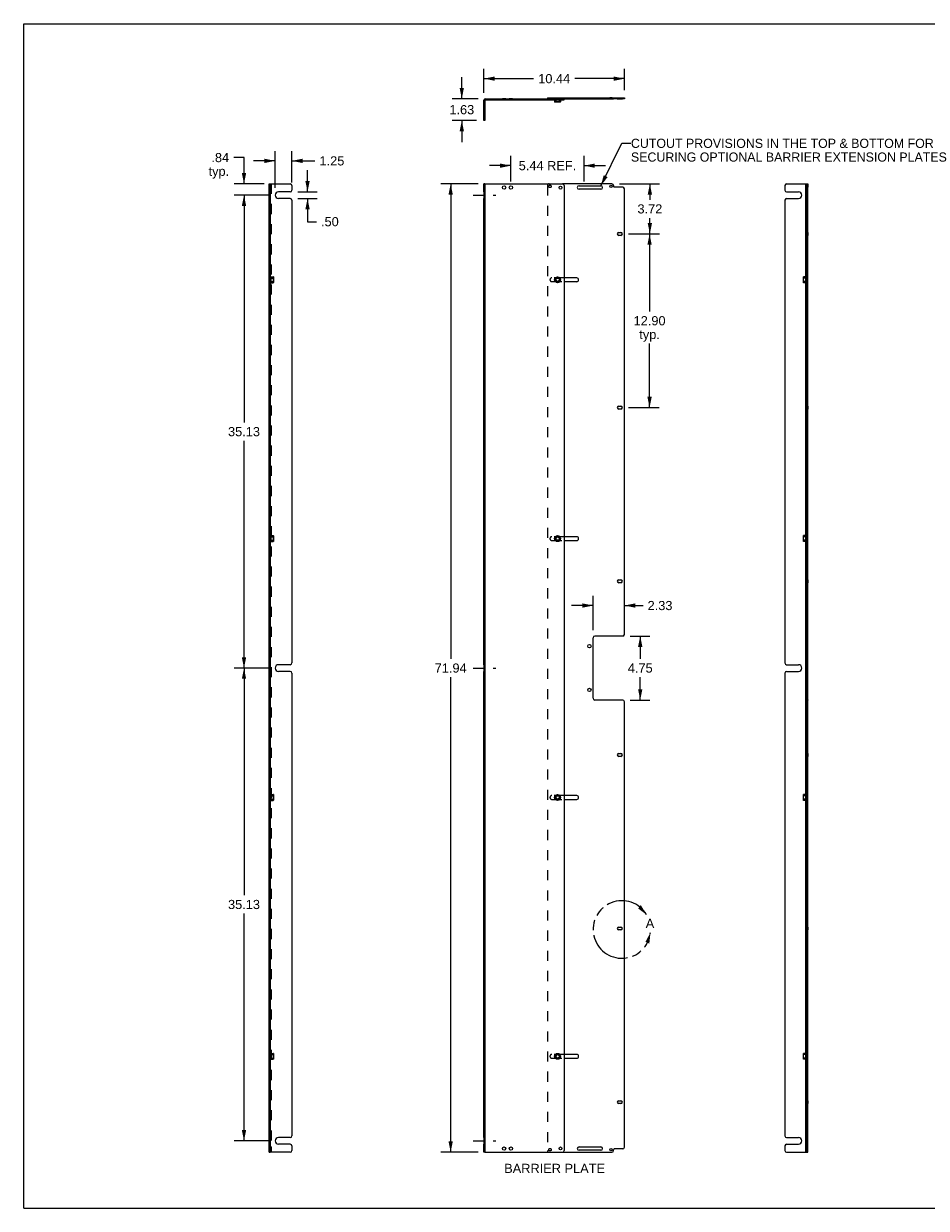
# Model space of a CAD drawing. Header units: inches. Extents: x 0 to 136, y -43 to 88.
# Tile 1 of 2: x 0 to 67, y 0 to 88. Entities that reach past the tile are written whole.
import ezdxf

# ---------------------------------------------------------------- set-up
doc = ezdxf.new("R2010")
doc.units = ezdxf.units.IN
doc.header["$LTSCALE"] = 7.48
doc.header["$MEASUREMENT"] = 0
for name, pattern in [('DASHED', [0.2, 0.1, -0.1]), ('HIDDEN', [0.2, 0.1, -0.1]), ('PHANTOM', [0.8, 0.45, -0.05, 0.1, -0.05, 0.1, -0.05])]:
    doc.linetypes.add(name, pattern=pattern)
doc.layers.get('0').update_dxf_attribs({"linetype": 'CONTINUOUS'})
for name, color, linetype in [('02___PRT_ALL_AXES', 7, 'CONTINUOUS'), ('DEFAULT_2', 8, 'HIDDEN'), ('DEFAULT_3', 7, 'PHANTOM'), ('DIMENSIONS', 7, 'CONTINUOUS')]:
    doc.layers.add(name, color=color, linetype=linetype)
doc.styles.get("Standard").update_dxf_attribs({"font": 'arial.ttf'})
doc.dimstyles.new('DIMSTYLE_1', dxfattribs={"dimtxt": 0.68, "dimasz": 0.8, "dimexe": 0.09, "dimexo": 0.07, "dimgap": 0.0425, "dimtad": 0, "dimtih": 1, "dimtoh": 1, "dimzin": 4, "dimdsep": 46, "dimtxsty": 'Standard', "dimblk": '_FILLED', "dimblk1": '_FILLED', "dimblk2": '_FILLED', "dimcen": 0.09, "dimazin": 1, "dimtfac": 1, "dimtofl": 0, "dimtmove": 0, "dimatfit": 3, "dimldrblk": '_FILLED', "dimfxl": 0, "dimtolj": 1, "dimtzin": 4, "dimarcsym": 0})
doc.dimstyles.get("Standard").update_dxf_attribs({"dimtxt": 0.68, "dimasz": 0.8, "dimexe": 0.09, "dimexo": 0.07, "dimgap": 0.09, "dimtad": 0, "dimtih": 1, "dimtoh": 1, "dimzin": 4, "dimdsep": 46, "dimtxsty": 'Standard', "dimblk": '_FILLED', "dimblk1": '_FILLED', "dimblk2": '_FILLED', "dimcen": 0.09, "dimazin": 1, "dimtp": 0.01, "dimtm": 0.01, "dimtfac": 1, "dimtofl": 0, "dimtmove": 0, "dimatfit": 3, "dimldrblk": '_FILLED', "dimfxl": 0, "dimtolj": 1, "dimtzin": 4, "dimarcsym": 0})

# ---------------------------------------------------------------- blocks, each defined once
blk = doc.blocks.new('_FILLED')
at = {"color": 0, "linetype": 'ByBlock'}
blk.add_solid([(0, 0), (-1, 0.2), (-1, -0.2)], dxfattribs=at)
blk = doc.blocks.new('*D1')
at = {"layer": 'DIMENSIONS', "color": 2, "linetype": 'Continuous'}
for p, q in [((18.377, 75.259), (15.657, 75.259)), ((16.377, 75.259), (16.377, 58.376)), ((16.377, 40.134), (16.377, 57.016)), ((18.377, 40.134), (15.657, 40.134))]:
    blk.add_line(p, q, dxfattribs=at)
at = {"layer": 'DIMENSIONS', "color": 2, "linetype": 'Continuous', "xscale": 0.8, "yscale": 0.8, "zscale": 0.8}
for p, rotation in [((16.377, 75.259), 90), ((16.377, 40.134), 270)]:
    blk.add_blockref('_FILLED', p, dxfattribs=dict(at, rotation=rotation))
at = {"layer": 'DIMENSIONS', "color": 2, "linetype": 'Continuous', "insert": (16.377, 58.036), "char_height": 0.68, "width": 2.37621, "attachment_point": 2, "line_spacing_factor": 0.9}
blk.add_mtext('35.13', dxfattribs=at)
blk = doc.blocks.new('*D2')
at = {"layer": 'DIMENSIONS', "color": 2, "linetype": 'Continuous'}
for p, q in [((18.377, 40.134), (15.657, 40.134)), ((16.377, 40.134), (16.377, 23.251)), ((16.377, 5.009), (16.377, 21.891)), ((18.377, 5.009), (15.657, 5.009))]:
    blk.add_line(p, q, dxfattribs=at)
at = {"layer": 'DIMENSIONS', "color": 2, "linetype": 'Continuous', "xscale": 0.8, "yscale": 0.8, "zscale": 0.8}
for p, rotation in [((16.377, 40.134), 90), ((16.377, 5.009), 270)]:
    blk.add_blockref('_FILLED', p, dxfattribs=dict(at, rotation=rotation))
at = {"layer": 'DIMENSIONS', "color": 2, "linetype": 'Continuous', "insert": (16.377, 22.911), "char_height": 0.68, "width": 2.37621, "attachment_point": 2, "line_spacing_factor": 0.9}
blk.add_mtext('35.13', dxfattribs=at)
blk = doc.blocks.new('*D3')
at = {"layer": 'DIMENSIONS', "color": 2, "linetype": 'Continuous'}
for p, q in [((44.952, 72.384), (47.243, 72.384)), ((46.523, 72.384), (46.523, 66.614)), ((46.523, 59.484), (46.523, 64.234)), ((44.952, 59.484), (47.243, 59.484))]:
    blk.add_line(p, q, dxfattribs=at)
at = {"layer": 'DIMENSIONS', "color": 2, "linetype": 'Continuous', "xscale": 0.8, "yscale": 0.8, "zscale": 0.8}
for p, rotation in [((46.523, 72.384), 90), ((46.523, 59.484), 270)]:
    blk.add_blockref('_FILLED', p, dxfattribs=dict(at, rotation=rotation))
at = {"layer": 'DIMENSIONS', "color": 2, "linetype": 'Continuous', "insert": (46.523, 66.274), "char_height": 0.68, "width": 2.37621, "attachment_point": 2, "line_spacing_factor": 0.9}
blk.add_mtext('12.90\\Ptyp.', dxfattribs=at)
blk = doc.blocks.new('*D4')
at = {"layer": 'DIMENSIONS', "color": 2, "linetype": 'Continuous'}
for p, q in [((44.276, 76.102), (47.266, 76.102)), ((46.546, 76.102), (46.546, 74.923)), ((46.546, 72.384), (46.546, 73.563)), ((44.952, 72.384), (47.266, 72.384))]:
    blk.add_line(p, q, dxfattribs=at)
at = {"layer": 'DIMENSIONS', "color": 2, "linetype": 'Continuous', "xscale": 0.8, "yscale": 0.8, "zscale": 0.8}
for p, rotation in [((46.546, 76.102), 90), ((46.546, 72.384), 270)]:
    blk.add_blockref('_FILLED', p, dxfattribs=dict(at, rotation=rotation))
at = {"layer": 'DIMENSIONS', "color": 2, "linetype": 'Continuous', "insert": (46.546, 74.583), "char_height": 0.68, "width": 1.84788, "attachment_point": 2, "line_spacing_factor": 0.9}
blk.add_mtext('3.72', dxfattribs=at)
blk = doc.blocks.new('*D5')
at = {"layer": 'DIMENSIONS', "color": 2, "linetype": 'Continuous'}
for p, q in [((34.213, 82.87), (34.213, 84.637)), ((44.653, 83.062), (44.653, 84.637)), ((34.213, 83.917), (37.905, 83.917)), ((44.653, 83.917), (40.961, 83.917))]:
    blk.add_line(p, q, dxfattribs=at)
at = {"layer": 'DIMENSIONS', "color": 2, "linetype": 'Continuous', "xscale": 0.8, "yscale": 0.8, "zscale": 0.8, "rotation": 180}
blk.add_blockref('_FILLED', (34.213, 83.917), dxfattribs=at)
at = {"layer": 'DIMENSIONS', "color": 2, "linetype": 'Continuous', "xscale": 0.8, "yscale": 0.8, "zscale": 0.8}
blk.add_blockref('_FILLED', (44.653, 83.917), dxfattribs=at)
at = {"layer": 'DIMENSIONS', "color": 2, "linetype": 'Continuous', "insert": (39.433, 84.257), "char_height": 0.68, "width": 2.37621, "attachment_point": 2, "line_spacing_factor": 0.9}
blk.add_mtext('10.44', dxfattribs=at)
blk = doc.blocks.new('*D6')
at = {"layer": 'DIMENSIONS', "color": 2, "linetype": 'Continuous'}
for p, q in [((45.088, 42.509), (46.548, 42.509)), ((45.828, 42.509), (45.828, 40.814)), ((45.828, 37.759), (45.828, 39.454)), ((45.088, 37.759), (46.548, 37.759))]:
    blk.add_line(p, q, dxfattribs=at)
at = {"layer": 'DIMENSIONS', "color": 2, "linetype": 'Continuous', "xscale": 0.8, "yscale": 0.8, "zscale": 0.8}
for p, rotation in [((45.828, 42.509), 90), ((45.828, 37.759), 270)]:
    blk.add_blockref('_FILLED', p, dxfattribs=dict(at, rotation=rotation))
at = {"layer": 'DIMENSIONS', "color": 2, "linetype": 'Continuous', "insert": (45.828, 40.474), "char_height": 0.68, "width": 1.84788, "attachment_point": 2, "line_spacing_factor": 0.9}
blk.add_mtext('4.75', dxfattribs=at)
blk = doc.blocks.new('*D7')
at = {"layer": 'DIMENSIONS', "color": 2, "linetype": 'Continuous'}
for p, q in [((42.323, 42.944), (42.323, 45.497)), ((42.323, 44.777), (40.723, 44.777)), ((44.653, 44.777), (46.035, 44.777))]:
    blk.add_line(p, q, dxfattribs=at)
at = {"layer": 'DIMENSIONS', "color": 2, "linetype": 'Continuous', "xscale": 0.8, "yscale": 0.8, "zscale": 0.8}
blk.add_blockref('_FILLED', (42.323, 44.777), dxfattribs=at)
at = {"layer": 'DIMENSIONS', "color": 2, "linetype": 'Continuous', "xscale": 0.8, "yscale": 0.8, "zscale": 0.8, "rotation": 180}
blk.add_blockref('_FILLED', (44.653, 44.777), dxfattribs=at)
at = {"layer": 'DIMENSIONS', "color": 2, "linetype": 'Continuous', "insert": (46.375, 45.117), "char_height": 0.68, "width": 1.84788, "attachment_point": 1, "line_spacing_factor": 0.9}
blk.add_mtext('2.33', dxfattribs=at)
blk = doc.blocks.new('*D10')
at = {"layer": 'DIMENSIONS', "color": 2, "linetype": 'Continuous'}
for p, q in [((16.377, 78.055), (15.613, 78.055)), ((16.377, 76.102), (16.377, 78.055)), ((17.869, 76.102), (15.657, 76.102)), ((18.377, 75.259), (15.657, 75.259)), ((16.377, 75.259), (16.377, 73.659))]:
    blk.add_line(p, q, dxfattribs=at)
at = {"layer": 'DIMENSIONS', "color": 2, "linetype": 'Continuous', "xscale": 0.8, "yscale": 0.8, "zscale": 0.8}
for p, rotation in [((16.377, 76.102), 270), ((16.377, 75.259), 90)]:
    blk.add_blockref('_FILLED', p, dxfattribs=dict(at, rotation=rotation))
at = {"layer": 'DIMENSIONS', "color": 2, "linetype": 'Continuous', "insert": (15.273, 78.395), "char_height": 0.68, "width": 1.52937, "attachment_point": 3, "line_spacing_factor": 0.9}
blk.add_mtext('.84\\Ptyp.', dxfattribs=at)
blk = doc.blocks.new('*D11')
at = {"layer": 'DIMENSIONS', "color": 2, "linetype": 'Continuous'}
for p, q in [((32.565, 82.427), (32.565, 84.027)), ((33.77, 82.427), (31.845, 82.427)), ((33.653, 80.802), (31.845, 80.802)), ((32.565, 80.802), (32.565, 79.202))]:
    blk.add_line(p, q, dxfattribs=at)
at = {"layer": 'DIMENSIONS', "color": 2, "linetype": 'Continuous', "xscale": 0.8, "yscale": 0.8, "zscale": 0.8}
for p, rotation in [((32.565, 82.427), 270), ((32.565, 80.802), 90)]:
    blk.add_blockref('_FILLED', p, dxfattribs=dict(at, rotation=rotation))
at = {"layer": 'DIMENSIONS', "color": 2, "linetype": 'Continuous', "insert": (32.565, 81.954), "char_height": 0.68, "width": 1.84788, "attachment_point": 2, "line_spacing_factor": 0.9}
blk.add_mtext('1.63', dxfattribs=at)
blk = doc.blocks.new('*D12')
at = {"layer": 'DIMENSIONS', "color": 2, "linetype": 'Continuous'}
for p, q in [((33.77, 76.102), (31.019, 76.102)), ((31.739, 76.102), (31.739, 40.814)), ((31.739, 4.165), (31.739, 39.454)), ((33.77, 4.165), (31.019, 4.165))]:
    blk.add_line(p, q, dxfattribs=at)
at = {"layer": 'DIMENSIONS', "color": 2, "linetype": 'Continuous', "xscale": 0.8, "yscale": 0.8, "zscale": 0.8}
for p, rotation in [((31.739, 76.102), 90), ((31.739, 4.165), 270)]:
    blk.add_blockref('_FILLED', p, dxfattribs=dict(at, rotation=rotation))
at = {"layer": 'DIMENSIONS', "color": 2, "linetype": 'Continuous', "insert": (31.739, 40.474), "char_height": 0.68, "width": 2.37621, "attachment_point": 2, "line_spacing_factor": 0.9}
blk.add_mtext('71.94', dxfattribs=at)
blk = doc.blocks.new('*D14')
at = {"layer": 'DIMENSIONS', "color": 2, "linetype": 'Continuous'}
for p, q in [((36.213, 77.454), (34.613, 77.454)), ((36.213, 76.267), (36.213, 78.174)), ((41.653, 76.267), (41.653, 78.174)), ((41.653, 77.454), (43.253, 77.454))]:
    blk.add_line(p, q, dxfattribs=at)
at = {"layer": 'DIMENSIONS', "color": 2, "linetype": 'Continuous', "xscale": 0.8, "yscale": 0.8, "zscale": 0.8}
blk.add_blockref('_FILLED', (36.213, 77.454), dxfattribs=at)
at = {"layer": 'DIMENSIONS', "color": 2, "linetype": 'Continuous', "xscale": 0.8, "yscale": 0.8, "zscale": 0.8, "rotation": 180}
blk.add_blockref('_FILLED', (41.653, 77.454), dxfattribs=at)
at = {"layer": 'DIMENSIONS', "color": 2, "linetype": 'Continuous', "insert": (38.933, 77.794), "char_height": 0.68, "width": 4.26959, "attachment_point": 2, "line_spacing_factor": 0.9}
blk.add_mtext('5.44 REF.', dxfattribs=at)
blk = doc.blocks.new('*D15')
at = {"layer": 'DIMENSIONS', "color": 2, "linetype": 'Continuous'}
for p, q in [((21.1, 75.509), (21.1, 77.109)), ((20.372, 75.509), (21.82, 75.509)), ((20.372, 75.009), (21.82, 75.009)), ((21.1, 75.009), (21.1, 73.293)), ((21.1, 73.293), (21.76, 73.293))]:
    blk.add_line(p, q, dxfattribs=at)
at = {"layer": 'DIMENSIONS', "color": 2, "linetype": 'Continuous', "xscale": 0.8, "yscale": 0.8, "zscale": 0.8}
for p, rotation in [((21.1, 75.509), 270), ((21.1, 75.009), 90)]:
    blk.add_blockref('_FILLED', p, dxfattribs=dict(at, rotation=rotation))
at = {"layer": 'DIMENSIONS', "color": 2, "linetype": 'Continuous', "insert": (22.1, 73.633), "char_height": 0.68, "width": 1.31955, "attachment_point": 1, "line_spacing_factor": 0.9}
blk.add_mtext('.50', dxfattribs=at)
blk = doc.blocks.new('*D16')
at = {"layer": 'DIMENSIONS', "color": 2, "linetype": 'Continuous'}
for p, q in [((18.687, 75.819), (18.687, 78.53)), ((19.937, 76.194), (19.937, 78.53)), ((18.687, 77.81), (17.087, 77.81)), ((19.937, 77.81), (21.647, 77.81))]:
    blk.add_line(p, q, dxfattribs=at)
at = {"layer": 'DIMENSIONS', "color": 2, "linetype": 'Continuous', "xscale": 0.8, "yscale": 0.8, "zscale": 0.8}
blk.add_blockref('_FILLED', (18.687, 77.81), dxfattribs=at)
at = {"layer": 'DIMENSIONS', "color": 2, "linetype": 'Continuous', "xscale": 0.8, "yscale": 0.8, "zscale": 0.8, "rotation": 180}
blk.add_blockref('_FILLED', (19.937, 77.81), dxfattribs=at)
at = {"layer": 'DIMENSIONS', "color": 2, "linetype": 'Continuous', "insert": (21.987, 78.15), "char_height": 0.68, "width": 1.84788, "attachment_point": 1, "line_spacing_factor": 0.9}
blk.add_mtext('1.25', dxfattribs=at)

msp = doc.modelspace()

# ---------------------------------------------------------------- linework, layer by layer
at = {"color": 7, "linetype": 'Continuous'}
for p, q in [((0, 0), (0, 88)), ((0, 88), (136, 88)), ((34.288, 82.31), (34.288, 80.802)), ((34.33, 82.352), (40.183, 82.352)), ((38.933, 82.502), (38.933, 82.427)), ((38.933, 82.502), (44.653, 82.502)), ((39.903, 82.192), (39.463, 82.192)), ((39.473, 82.182), (39.463, 82.192)), ((39.893, 82.182), (39.473, 82.182)), ((39.893, 82.182), (39.903, 82.192)), ((40.183, 82.352), (40.183, 82.427)), ((43.841, 82.502), (43.841, 82.427)), ((44.653, 82.502), (44.653, 82.427)), ((34.288, 80.802), (34.213, 80.802)), ((18.237, 4.165), (18.237, 76.102)), ((18.237, 76.102), (18.312, 76.102)), ((34.288, 76.102), (34.213, 76.102)), ((34.288, 76.102), (34.288, 75.509)), ((34.29, 76.102), (40.058, 76.102)), ((40.183, 75.977), (40.183, 4.29)), ((56.585, 75.977), (56.585, 75.634)), ((56.71, 76.102), (58.285, 76.102)), ((58.135, 4.165), (58.135, 76.102)), ((58.285, 75.852), (58.21, 75.852)), ((58.285, 76.102), (58.285, 75.855)), ((58.285, 37.761), (58.285, 75.852)), ((34.288, 75.509), (34.213, 75.509)), ((34.288, 75.009), (34.213, 75.009)), ((34.288, 75.009), (34.288, 40.384)), ((56.585, 74.884), (56.585, 40.509)), ((56.71, 75.509), (57.585, 75.509)), ((56.71, 75.009), (57.585, 75.009)), ((57.965, 69.187), (57.975, 69.197)), ((57.965, 68.767), (57.965, 69.187)), ((57.965, 68.767), (57.975, 68.757)), ((57.975, 68.757), (57.975, 69.197)), ((57.965, 49.958), (57.975, 49.968)), ((57.965, 49.538), (57.965, 49.958)), ((57.965, 49.538), (57.975, 49.528)), ((57.975, 49.528), (57.975, 49.968)), ((58.285, 42.509), (58.21, 42.509)), ((34.288, 40.384), (34.213, 40.384)), ((34.288, 39.884), (34.213, 39.884)), ((34.288, 39.884), (34.288, 5.259)), ((56.585, 39.759), (56.585, 5.384)), ((56.71, 40.384), (57.585, 40.384)), ((56.71, 39.884), (57.585, 39.884)), ((58.285, 37.759), (58.21, 37.759)), ((58.285, 4.165), (58.285, 37.759)), ((57.965, 30.729), (57.975, 30.739)), ((57.965, 30.309), (57.965, 30.729)), ((57.965, 30.309), (57.975, 30.299)), ((57.975, 30.299), (57.975, 30.739)), ((57.965, 11.5), (57.975, 11.51)), ((57.965, 11.08), (57.965, 11.5)), ((57.975, 11.07), (57.975, 11.51)), ((57.965, 11.08), (57.975, 11.07)), ((34.288, 5.259), (34.213, 5.259)), ((34.288, 4.759), (34.213, 4.759)), ((34.288, 4.759), (34.288, 4.165)), ((56.585, 4.634), (56.585, 4.29)), ((56.71, 5.259), (57.585, 5.259)), ((56.71, 4.759), (57.585, 4.759)), ((58.285, 4.415), (58.21, 4.415)), ((18.237, 4.165), (18.312, 4.165)), ((34.288, 4.165), (34.213, 4.165)), ((34.29, 4.165), (40.058, 4.165)), ((56.71, 4.165), (58.285, 4.165)), ((0, 0), (136, 0))]:
    msp.add_line(p, q, dxfattribs=at)
at = {"color": 3, "linetype": 'Continuous'}
for p, q in [((34.213, 80.802), (34.213, 82.31)), ((34.33, 82.427), (43.841, 82.427)), ((44.653, 82.427), (43.843, 82.427)), ((18.312, 76.102), (18.312, 4.165)), ((18.312, 76.102), (19.812, 76.102)), ((19.937, 75.977), (19.937, 75.634)), ((34.213, 75.509), (34.213, 76.102)), ((43.716, 76.102), (40.058, 76.102)), ((43.841, 75.977), (43.841, 75.915)), ((44.528, 75.852), (43.903, 75.852)), ((44.653, 42.634), (44.653, 75.727)), ((58.21, 42.509), (58.21, 76.102)), ((19.812, 75.509), (18.937, 75.509)), ((19.812, 75.009), (18.937, 75.009)), ((19.937, 74.884), (19.937, 40.509)), ((34.213, 40.384), (34.213, 75.009)), ((42.323, 37.884), (42.323, 42.384)), ((44.528, 42.509), (42.448, 42.509)), ((58.21, 4.415), (58.21, 42.506)), ((19.812, 40.384), (18.937, 40.384)), ((19.812, 39.884), (18.937, 39.884)), ((19.937, 39.759), (19.937, 5.384)), ((34.213, 5.259), (34.213, 39.884)), ((44.528, 37.759), (42.448, 37.759)), ((44.653, 4.54), (44.653, 37.634)), ((19.812, 5.259), (18.937, 5.259)), ((19.812, 4.759), (18.937, 4.759)), ((19.937, 4.634), (19.937, 4.29)), ((34.213, 4.165), (34.213, 4.759)), ((44.528, 4.415), (43.903, 4.415)), ((58.21, 4.165), (58.21, 4.413)), ((19.812, 4.165), (18.312, 4.165)), ((40.058, 4.165), (43.716, 4.165)), ((43.841, 4.29), (43.841, 4.352))]:
    msp.add_line(p, q, dxfattribs=at)
at = {"color": 7, "linetype": 'Continuous'}
for centre, radius in [((39.683, 68.977), 0.22), ((39.683, 68.977), 0.21), ((39.683, 68.977), 0.135), ((39.683, 68.977), 0.125), ((39.683, 49.748), 0.22), ((39.683, 49.748), 0.21), ((39.683, 49.748), 0.135), ((39.683, 49.748), 0.125), ((39.683, 30.519), 0.22), ((39.683, 30.519), 0.21), ((39.683, 30.519), 0.135), ((39.683, 30.519), 0.125), ((39.683, 11.29), 0.22), ((39.683, 11.29), 0.21), ((39.683, 11.29), 0.135), ((39.683, 11.29), 0.125)]:
    msp.add_circle(centre, radius, dxfattribs=at)
at = {"color": 3, "linetype": 'Continuous'}
for centre in [(42.053, 41.759), (42.053, 38.509)]:
    msp.add_circle(centre, 0.125, dxfattribs=at)
for centre, radius, start, end in [((34.33, 82.31), 0.117, 90, 180), ((19.812, 75.977), 0.125, 0, 90), ((43.716, 75.977), 0.125, 0, 90), ((43.903, 75.915), 0.0625, 180, 270), ((44.528, 75.727), 0.125, 0, 90), ((19.812, 75.634), 0.125, 270, 360), ((19.812, 74.884), 0.125, 0, 90), ((42.448, 42.384), 0.125, 90, 180), ((44.528, 42.634), 0.125, 270, 360), ((19.812, 40.509), 0.125, 270, 360), ((19.812, 39.759), 0.125, 0, 90), ((42.448, 37.884), 0.125, 180, 270), ((44.528, 37.634), 0.125, 0, 90), ((19.812, 5.384), 0.125, 270, 360), ((19.812, 4.634), 0.125, 0, 90), ((43.903, 4.352), 0.0625, 90, 180), ((44.528, 4.54), 0.125, 270, 360), ((19.812, 4.29), 0.125, 270, 360), ((43.716, 4.29), 0.125, 270, 360)]:
    msp.add_arc(centre, radius, start, end, dxfattribs=at)
at = {"color": 7, "linetype": 'Continuous'}
for centre, radius, start, end in [((34.33, 82.31), 0.042, 90, 180), ((40.058, 75.977), 0.125, 0, 90), ((56.71, 75.977), 0.125, 90, 180), ((56.71, 75.634), 0.125, 180, 270), ((56.71, 74.884), 0.125, 90, 180), ((56.71, 40.509), 0.125, 180, 270), ((56.71, 39.759), 0.125, 90, 180), ((56.71, 5.384), 0.125, 180, 270), ((56.71, 4.634), 0.125, 90, 180), ((40.058, 4.29), 0.125, 270, 360), ((56.71, 4.29), 0.125, 180, 270)]:
    msp.add_arc(centre, radius, start, end, dxfattribs=at)
at = {"layer": '02___PRT_ALL_AXES', "color": 8, "linetype": 'HIDDEN'}
for p, q in [((34.213, 82.052), (34.213, 81.802)), ((34.288, 82.052), (34.213, 82.052)), ((34.288, 82.052), (34.288, 81.802)), ((35.588, 82.352), (35.588, 82.427)), ((35.838, 82.427), (35.588, 82.427)), ((35.838, 82.352), (35.588, 82.352)), ((35.838, 82.352), (35.838, 82.427)), ((36.088, 82.352), (36.088, 82.427)), ((36.338, 82.427), (36.088, 82.427)), ((36.338, 82.352), (36.088, 82.352)), ((36.338, 82.352), (36.338, 82.427)), ((39.027, 82.427), (39.027, 82.502)), ((39.027, 82.502), (43.028, 82.502)), ((39.027, 82.427), (43.028, 82.427)), ((39.121, 82.427), (39.121, 82.502)), ((39.215, 82.427), (39.215, 82.502)), ((39.463, 82.352), (40.011, 82.352)), ((39.511, 82.427), (39.511, 82.352)), ((39.512, 82.406), (39.512, 82.352)), ((39.512, 82.406), (39.855, 82.406)), ((39.793, 82.352), (39.793, 82.427)), ((39.855, 82.427), (39.855, 82.352)), ((39.855, 82.406), (39.855, 82.352)), ((40.011, 82.352), (40.011, 82.427)), ((41.153, 82.502), (41.153, 82.427)), ((41.246, 82.427), (41.246, 82.502)), ((43.028, 82.502), (43.028, 82.427)), ((43.747, 82.502), (43.559, 82.502)), ((43.559, 82.427), (43.559, 82.502)), ((43.747, 82.427), (43.559, 82.427)), ((43.747, 82.427), (43.747, 82.502)), ((44.126, 82.502), (44.501, 82.502)), ((44.126, 82.502), (44.126, 82.427)), ((44.126, 82.427), (44.501, 82.427)), ((44.501, 82.502), (44.501, 82.427)), ((18.237, 75.707), (18.237, 76.008)), ((18.312, 76.008), (18.237, 76.008)), ((18.387, 75.957), (18.237, 75.957)), ((18.312, 75.82), (18.237, 75.82)), ((18.387, 75.707), (18.237, 75.707)), ((18.312, 76.008), (18.312, 75.707)), ((18.387, 75.93), (18.312, 75.93)), ((18.387, 75.712), (18.312, 75.712)), ((18.387, 75.957), (18.387, 75.707)), ((58.135, 75.707), (58.135, 75.957)), ((58.285, 75.957), (58.135, 75.957)), ((58.21, 75.93), (58.135, 75.93)), ((58.21, 75.712), (58.135, 75.712)), ((58.285, 75.707), (58.135, 75.707)), ((58.21, 75.707), (58.21, 76.008)), ((58.21, 76.008), (58.285, 76.008)), ((58.21, 75.82), (58.285, 75.82)), ((58.285, 75.707), (58.285, 76.008)), ((34.288, 75.509), (34.213, 75.509)), ((34.213, 75.009), (34.288, 75.009)), ((18.237, 72.275), (18.237, 72.493)), ((18.312, 72.493), (18.237, 72.493)), ((18.312, 72.275), (18.237, 72.275)), ((18.312, 72.275), (18.312, 72.493)), ((58.21, 72.493), (58.21, 72.275)), ((58.285, 72.493), (58.21, 72.493)), ((58.285, 72.275), (58.21, 72.275)), ((58.285, 72.493), (58.285, 72.275)), ((18.237, 69.118), (18.237, 68.837)), ((18.312, 69.118), (18.237, 69.118)), ((18.312, 68.837), (18.237, 68.837)), ((18.312, 68.805), (18.312, 69.149)), ((18.312, 69.149), (18.387, 69.149)), ((18.312, 68.805), (18.387, 68.805)), ((18.333, 68.806), (18.333, 69.149)), ((18.333, 69.149), (18.387, 69.149)), ((18.333, 68.806), (18.387, 68.806)), ((18.387, 68.757), (18.387, 69.197)), ((18.387, 69.197), (18.547, 69.197)), ((18.387, 68.757), (18.547, 68.757)), ((40.183, 69.118), (39.261, 69.118)), ((39.261, 68.837), (40.183, 68.837)), ((58.135, 68.757), (58.135, 69.197)), ((58.189, 69.149), (58.135, 69.149)), ((58.21, 69.149), (58.135, 69.149)), ((58.189, 68.806), (58.135, 68.806)), ((58.21, 68.805), (58.135, 68.805)), ((58.189, 68.806), (58.189, 69.149)), ((58.21, 69.149), (58.21, 68.805)), ((58.21, 69.118), (58.285, 69.118)), ((58.21, 68.837), (58.285, 68.837)), ((58.285, 68.837), (58.285, 69.118)), ((18.237, 59.375), (18.237, 59.593)), ((18.312, 59.593), (18.237, 59.593)), ((18.312, 59.375), (18.237, 59.375)), ((18.312, 59.375), (18.312, 59.593)), ((58.21, 59.593), (58.21, 59.375)), ((58.285, 59.593), (58.21, 59.593)), ((58.285, 59.375), (58.21, 59.375)), ((58.285, 59.593), (58.285, 59.375)), ((18.237, 49.889), (18.237, 49.608)), ((18.312, 49.889), (18.237, 49.889)), ((18.312, 49.608), (18.237, 49.608)), ((18.312, 49.576), (18.312, 49.92)), ((18.312, 49.92), (18.387, 49.92)), ((18.312, 49.576), (18.387, 49.576)), ((18.333, 49.577), (18.333, 49.92)), ((18.333, 49.92), (18.387, 49.92)), ((18.333, 49.577), (18.387, 49.577)), ((18.387, 49.528), (18.387, 49.968)), ((18.387, 49.968), (18.547, 49.968)), ((18.387, 49.528), (18.547, 49.528)), ((40.183, 49.889), (39.261, 49.889)), ((39.261, 49.608), (40.183, 49.608)), ((58.135, 49.528), (58.135, 49.968)), ((58.189, 49.92), (58.135, 49.92)), ((58.21, 49.92), (58.135, 49.92)), ((58.189, 49.577), (58.135, 49.577)), ((58.21, 49.576), (58.135, 49.576)), ((58.189, 49.577), (58.189, 49.92)), ((58.21, 49.92), (58.21, 49.576)), ((58.21, 49.889), (58.285, 49.889)), ((58.21, 49.608), (58.285, 49.608)), ((58.285, 49.608), (58.285, 49.889)), ((18.237, 46.475), (18.237, 46.693)), ((18.312, 46.693), (18.237, 46.693)), ((18.312, 46.475), (18.312, 46.693)), ((58.21, 46.693), (58.21, 46.475)), ((58.285, 46.693), (58.21, 46.693)), ((58.285, 46.693), (58.285, 46.475)), ((18.312, 46.475), (18.237, 46.475)), ((58.285, 46.475), (58.21, 46.475)), ((34.288, 40.384), (34.213, 40.384)), ((34.213, 39.884), (34.288, 39.884)), ((18.312, 33.793), (18.237, 33.793)), ((18.237, 33.575), (18.237, 33.793)), ((18.312, 33.575), (18.237, 33.575)), ((18.312, 33.575), (18.312, 33.793)), ((58.285, 33.793), (58.21, 33.793)), ((58.21, 33.793), (58.21, 33.575)), ((58.285, 33.575), (58.21, 33.575)), ((58.285, 33.793), (58.285, 33.575)), ((18.312, 30.66), (18.237, 30.66)), ((18.237, 30.66), (18.237, 30.379)), ((18.312, 30.379), (18.237, 30.379)), ((18.312, 30.691), (18.387, 30.691)), ((18.312, 30.347), (18.312, 30.691)), ((18.312, 30.347), (18.387, 30.347)), ((18.333, 30.691), (18.387, 30.691)), ((18.333, 30.348), (18.333, 30.691)), ((18.333, 30.348), (18.387, 30.348)), ((18.387, 30.739), (18.547, 30.739)), ((18.387, 30.299), (18.387, 30.739)), ((18.387, 30.299), (18.547, 30.299)), ((40.183, 30.66), (39.261, 30.66)), ((39.261, 30.379), (40.183, 30.379)), ((58.135, 30.299), (58.135, 30.739)), ((58.189, 30.691), (58.135, 30.691)), ((58.21, 30.691), (58.135, 30.691)), ((58.189, 30.348), (58.135, 30.348)), ((58.21, 30.347), (58.135, 30.347)), ((58.189, 30.348), (58.189, 30.691)), ((58.21, 30.691), (58.21, 30.347)), ((58.21, 30.66), (58.285, 30.66)), ((58.21, 30.379), (58.285, 30.379)), ((58.285, 30.379), (58.285, 30.66)), ((18.312, 20.893), (18.237, 20.893)), ((18.237, 20.675), (18.237, 20.893)), ((18.312, 20.675), (18.237, 20.675)), ((18.312, 20.675), (18.312, 20.893)), ((58.285, 20.893), (58.21, 20.893)), ((58.21, 20.893), (58.21, 20.675)), ((58.285, 20.675), (58.21, 20.675)), ((58.285, 20.893), (58.285, 20.675)), ((18.312, 11.462), (18.387, 11.462)), ((18.312, 11.118), (18.312, 11.462)), ((18.333, 11.461), (18.387, 11.461)), ((18.333, 11.118), (18.333, 11.461)), ((18.387, 11.51), (18.547, 11.51)), ((18.387, 11.07), (18.387, 11.51)), ((58.135, 11.07), (58.135, 11.51)), ((58.21, 11.462), (58.135, 11.462)), ((58.189, 11.461), (58.135, 11.461)), ((58.189, 11.118), (58.189, 11.461)), ((58.21, 11.462), (58.21, 11.118)), ((18.312, 11.43), (18.237, 11.43)), ((18.237, 11.43), (18.237, 11.149)), ((18.312, 11.149), (18.237, 11.149)), ((18.312, 11.118), (18.387, 11.118)), ((18.333, 11.118), (18.387, 11.118)), ((18.387, 11.07), (18.547, 11.07)), ((40.183, 11.43), (39.261, 11.43)), ((39.261, 11.149), (40.183, 11.149)), ((58.21, 11.118), (58.135, 11.118)), ((58.189, 11.118), (58.135, 11.118)), ((58.21, 11.43), (58.285, 11.43)), ((58.21, 11.149), (58.285, 11.149)), ((58.285, 11.149), (58.285, 11.43)), ((18.312, 7.993), (18.237, 7.993)), ((18.237, 7.775), (18.237, 7.993)), ((18.312, 7.775), (18.312, 7.993)), ((58.285, 7.993), (58.21, 7.993)), ((58.21, 7.993), (58.21, 7.775)), ((58.285, 7.993), (58.285, 7.775)), ((18.312, 7.775), (18.237, 7.775)), ((58.285, 7.775), (58.21, 7.775)), ((18.387, 4.56), (18.237, 4.56)), ((18.237, 4.259), (18.237, 4.56)), ((18.312, 4.447), (18.237, 4.447)), ((18.312, 4.56), (18.312, 4.259)), ((18.387, 4.555), (18.312, 4.555)), ((18.387, 4.56), (18.387, 4.31)), ((34.288, 5.259), (34.213, 5.259)), ((34.213, 4.759), (34.288, 4.759)), ((58.135, 4.56), (58.285, 4.56)), ((58.135, 4.31), (58.135, 4.56)), ((58.21, 4.555), (58.135, 4.555)), ((58.21, 4.259), (58.21, 4.56)), ((58.21, 4.447), (58.285, 4.447)), ((58.285, 4.259), (58.285, 4.56)), ((18.387, 4.31), (18.237, 4.31)), ((18.312, 4.259), (18.237, 4.259)), ((18.387, 4.337), (18.312, 4.337)), ((58.21, 4.337), (58.135, 4.337)), ((58.285, 4.31), (58.135, 4.31)), ((58.21, 4.259), (58.285, 4.259))]:
    msp.add_line(p, q, dxfattribs=at)
at = {"layer": '02___PRT_ALL_AXES', "color": 7, "linetype": 'Continuous'}
for p, q in [((39.463, 82.352), (39.463, 82.192)), ((39.903, 82.352), (39.903, 82.192)), ((34.288, 75.509), (34.288, 75.009)), ((58.135, 69.197), (57.975, 69.197)), ((58.135, 68.757), (57.975, 68.757)), ((58.135, 49.968), (57.975, 49.968)), ((58.135, 49.528), (57.975, 49.528)), ((34.288, 40.384), (34.288, 39.884)), ((58.135, 30.739), (57.975, 30.739)), ((58.135, 30.299), (57.975, 30.299)), ((58.135, 11.51), (57.975, 11.51)), ((58.135, 11.07), (57.975, 11.07)), ((34.288, 5.259), (34.288, 4.759))]:
    msp.add_line(p, q, dxfattribs=at)
at = {"layer": '02___PRT_ALL_AXES', "color": 3, "linetype": 'Continuous'}
for p, q in [((41.278, 75.957), (42.903, 75.957)), ((42.903, 75.707), (41.278, 75.707)), ((34.213, 75.509), (34.213, 75.009)), ((44.235, 72.493), (44.392, 72.493)), ((44.392, 72.275), (44.235, 72.275)), ((41.105, 69.118), (40.183, 69.118)), ((40.183, 68.837), (41.105, 68.837)), ((44.235, 59.593), (44.392, 59.593)), ((44.392, 59.375), (44.235, 59.375)), ((41.105, 49.889), (40.183, 49.889)), ((40.183, 49.608), (41.105, 49.608)), ((44.235, 46.693), (44.392, 46.693)), ((44.392, 46.475), (44.235, 46.475)), ((34.213, 40.384), (34.213, 39.884)), ((44.235, 33.793), (44.392, 33.793)), ((44.392, 33.575), (44.235, 33.575)), ((41.105, 30.66), (40.183, 30.66)), ((40.183, 30.379), (41.105, 30.379)), ((44.235, 20.893), (44.392, 20.893)), ((44.392, 20.675), (44.235, 20.675)), ((41.105, 11.43), (40.183, 11.43)), ((40.183, 11.149), (41.105, 11.149)), ((44.235, 7.993), (44.392, 7.993)), ((44.392, 7.775), (44.235, 7.775)), ((34.213, 5.259), (34.213, 4.759)), ((41.278, 4.56), (42.903, 4.56)), ((42.903, 4.31), (41.278, 4.31))]:
    msp.add_line(p, q, dxfattribs=at)
at = {"layer": '02___PRT_ALL_AXES', "color": 2, "linetype": 'DASHED'}
for p, q in [((33.413, 75.259), (35.088, 75.259)), ((33.413, 40.134), (35.088, 40.134)), ((33.413, 5.009), (35.088, 5.009))]:
    msp.add_line(p, q, dxfattribs=at)
at = {"layer": '02___PRT_ALL_AXES', "color": 7, "linetype": 'Continuous'}
for centre, radius in [((35.713, 75.832), 0.125), ((36.213, 75.832), 0.125), ((39.902, 75.821), 0.109), ((35.713, 4.435), 0.125), ((36.213, 4.435), 0.125), ((39.902, 4.446), 0.109)]:
    msp.add_circle(centre, radius, dxfattribs=at)
at = {"layer": '02___PRT_ALL_AXES', "color": 8, "linetype": 'HIDDEN'}
for centre, radius in [((39.121, 75.914), 0.094), ((39.683, 68.977), 0.172), ((39.683, 68.977), 0.172), ((39.683, 49.748), 0.172), ((39.683, 49.748), 0.172), ((39.683, 30.519), 0.172), ((39.683, 30.519), 0.172), ((39.683, 11.29), 0.172), ((39.683, 11.29), 0.172), ((39.121, 4.353), 0.094)]:
    msp.add_circle(centre, radius, dxfattribs=at)
at = {"layer": '02___PRT_ALL_AXES', "color": 3, "linetype": 'Continuous'}
for centre in [(43.653, 75.914), (43.653, 4.353)]:
    msp.add_circle(centre, 0.094, dxfattribs=at)
for centre, radius, start, end in [((41.278, 75.832), 0.125, 90, 270), ((42.903, 75.832), 0.125, 270, 90), ((18.937, 75.259), 0.25, 90, 270), ((44.235, 72.384), 0.109, 90, 270), ((44.392, 72.384), 0.109, 270, 90), ((41.105, 68.977), 0.141, 270, 90), ((44.235, 59.484), 0.109, 90, 270), ((44.392, 59.484), 0.109, 270, 90), ((41.105, 49.748), 0.141, 270, 90), ((44.235, 46.584), 0.109, 90, 270), ((44.392, 46.584), 0.109, 270, 90), ((18.937, 40.134), 0.25, 90, 270), ((44.235, 33.684), 0.109, 90, 270), ((44.392, 33.684), 0.109, 270, 90), ((41.105, 30.519), 0.141, 270, 90), ((44.235, 20.784), 0.109, 90, 270), ((44.392, 20.784), 0.109, 270, 90), ((41.105, 11.29), 0.141, 270, 90), ((44.235, 7.884), 0.109, 90, 270), ((44.392, 7.884), 0.109, 270, 90), ((18.937, 5.009), 0.25, 90, 270), ((41.278, 4.435), 0.125, 90, 270), ((42.903, 4.435), 0.125, 270, 90)]:
    msp.add_arc(centre, radius, start, end, dxfattribs=at)
at = {"layer": '02___PRT_ALL_AXES', "color": 7, "linetype": 'Continuous'}
for centre in [(57.585, 75.259), (57.585, 40.134), (57.585, 5.009)]:
    msp.add_arc(centre, 0.25, 270, 90, dxfattribs=at)
at = {"layer": '02___PRT_ALL_AXES', "color": 8, "linetype": 'HIDDEN'}
for centre in [(39.261, 68.977), (39.261, 49.748), (39.261, 30.519), (39.261, 11.29)]:
    msp.add_arc(centre, 0.141, 90, 270, dxfattribs=at)
at = {"layer": 'DEFAULT_2', "color": 8, "linetype": 'HIDDEN'}
for p, q in [((39.558, 82.396), (39.548, 82.406)), ((39.548, 82.406), (39.818, 82.406)), ((39.558, 82.192), (39.548, 82.182)), ((39.558, 82.396), (39.558, 82.192)), ((39.808, 82.396), (39.558, 82.396)), ((39.808, 82.396), (39.818, 82.406)), ((39.808, 82.396), (39.808, 82.192)), ((39.808, 82.192), (39.818, 82.182)), ((41.928, 82.502), (41.928, 82.427)), ((42.178, 82.502), (42.178, 82.427)), ((42.323, 82.427), (42.323, 82.502)), ((43.843, 82.427), (43.841, 82.427)), ((18.312, 75.852), (18.237, 75.852)), ((18.387, 76.102), (18.387, 4.165)), ((34.288, 76.102), (34.29, 76.102)), ((38.933, 75.977), (38.933, 4.29)), ((58.285, 75.855), (58.285, 75.852)), ((34.213, 75.509), (34.213, 75.009)), ((34.288, 75.509), (34.288, 75.009)), ((18.333, 68.842), (18.333, 69.112)), ((18.343, 69.102), (18.333, 69.112)), ((18.343, 68.852), (18.333, 68.842)), ((18.343, 69.102), (18.343, 68.852)), ((18.343, 69.102), (18.547, 69.102)), ((18.343, 68.852), (18.547, 68.852)), ((18.547, 69.197), (18.547, 68.757)), ((18.557, 69.187), (18.547, 69.197)), ((18.547, 69.102), (18.557, 69.112)), ((18.547, 68.852), (18.557, 68.842)), ((18.557, 68.767), (18.547, 68.757)), ((18.557, 69.187), (18.557, 68.767)), ((57.975, 69.102), (57.965, 69.112)), ((57.975, 68.852), (57.965, 68.842)), ((58.179, 69.102), (57.975, 69.102)), ((58.179, 68.852), (57.975, 68.852)), ((58.179, 69.102), (58.189, 69.112)), ((58.179, 69.102), (58.179, 68.852)), ((58.179, 68.852), (58.189, 68.842)), ((58.189, 69.112), (58.189, 68.842)), ((18.333, 49.613), (18.333, 49.883)), ((18.343, 49.873), (18.333, 49.883)), ((18.343, 49.623), (18.333, 49.613)), ((18.343, 49.873), (18.343, 49.623)), ((18.343, 49.873), (18.547, 49.873)), ((18.343, 49.623), (18.547, 49.623)), ((18.547, 49.968), (18.547, 49.528)), ((18.557, 49.958), (18.547, 49.968)), ((18.547, 49.873), (18.557, 49.883)), ((18.547, 49.623), (18.557, 49.613)), ((18.557, 49.538), (18.547, 49.528)), ((18.557, 49.958), (18.557, 49.538)), ((57.975, 49.873), (57.965, 49.883)), ((57.975, 49.623), (57.965, 49.613)), ((58.179, 49.873), (57.975, 49.873)), ((58.179, 49.623), (57.975, 49.623)), ((58.179, 49.873), (58.189, 49.883)), ((58.179, 49.873), (58.179, 49.623)), ((58.179, 49.623), (58.189, 49.613)), ((58.189, 49.883), (58.189, 49.613)), ((18.312, 42.509), (18.237, 42.509)), ((58.21, 42.506), (58.21, 42.509)), ((18.237, 41.884), (18.312, 41.884)), ((18.237, 41.634), (18.312, 41.634)), ((58.285, 41.884), (58.21, 41.884)), ((58.285, 41.634), (58.21, 41.634)), ((34.213, 40.384), (34.213, 39.884)), ((34.288, 40.384), (34.288, 39.884)), ((18.237, 38.634), (18.312, 38.634)), ((18.237, 38.384), (18.312, 38.384)), ((58.285, 38.634), (58.21, 38.634)), ((58.285, 38.384), (58.21, 38.384)), ((18.312, 37.759), (18.237, 37.759)), ((58.285, 37.761), (58.285, 37.759)), ((18.343, 30.644), (18.333, 30.654)), ((18.333, 30.384), (18.333, 30.654)), ((18.343, 30.394), (18.333, 30.384)), ((18.343, 30.644), (18.547, 30.644)), ((18.343, 30.644), (18.343, 30.394)), ((18.343, 30.394), (18.547, 30.394)), ((18.557, 30.729), (18.547, 30.739)), ((18.547, 30.739), (18.547, 30.299)), ((18.547, 30.644), (18.557, 30.654)), ((18.547, 30.394), (18.557, 30.384)), ((18.557, 30.309), (18.547, 30.299)), ((18.557, 30.729), (18.557, 30.309)), ((57.975, 30.644), (57.965, 30.654)), ((57.975, 30.394), (57.965, 30.384)), ((58.179, 30.644), (57.975, 30.644)), ((58.179, 30.394), (57.975, 30.394)), ((58.179, 30.644), (58.189, 30.654)), ((58.179, 30.644), (58.179, 30.394)), ((58.179, 30.394), (58.189, 30.384)), ((58.189, 30.654), (58.189, 30.384)), ((18.557, 11.5), (18.547, 11.51)), ((18.547, 11.51), (18.547, 11.07)), ((18.557, 11.5), (18.557, 11.08)), ((18.343, 11.415), (18.333, 11.425)), ((18.333, 11.155), (18.333, 11.425)), ((18.343, 11.165), (18.333, 11.155)), ((18.343, 11.415), (18.547, 11.415)), ((18.343, 11.415), (18.343, 11.165)), ((18.343, 11.165), (18.547, 11.165)), ((18.547, 11.415), (18.557, 11.425)), ((18.547, 11.165), (18.557, 11.155)), ((18.557, 11.08), (18.547, 11.07)), ((57.975, 11.415), (57.965, 11.425)), ((57.975, 11.165), (57.965, 11.155)), ((58.179, 11.415), (57.975, 11.415)), ((58.179, 11.165), (57.975, 11.165)), ((58.179, 11.415), (58.189, 11.425)), ((58.179, 11.415), (58.179, 11.165)), ((58.179, 11.165), (58.189, 11.155)), ((58.189, 11.425), (58.189, 11.155)), ((18.312, 4.415), (18.237, 4.415)), ((34.213, 5.259), (34.213, 4.759)), ((34.288, 5.259), (34.288, 4.759)), ((58.21, 4.413), (58.21, 4.415)), ((34.288, 4.165), (34.29, 4.165))]:
    msp.add_line(p, q, dxfattribs=at)
for centre, start, end in [((39.058, 75.977), 90, 180), ((39.058, 4.29), 180, 270)]:
    msp.add_arc(centre, 0.125, start, end, dxfattribs=at)
at = {"layer": 'DEFAULT_3', "color": 2, "linetype": 'PHANTOM'}
msp.add_arc((44.466, 20.712), 2.137, 30.76628, 354.03145, dxfattribs=at)
msp.add_arc((44.466, 20.712), 2.137, 30.76628, 354.03145, dxfattribs=at)
for points in [[(46.302, 21.805), (45.677, 22.275), (45.873, 22.528)], [(46.302, 21.805), (45.677, 22.275), (45.873, 22.528)], [(46.591, 20.49), (46.221, 19.802), (46.505, 19.654)], [(46.591, 20.49), (46.221, 19.802), (46.505, 19.654)]]:
    msp.add_solid(points, dxfattribs=at)

# ---------------------------------------------------------------- texts
at = {"color": 2, "linetype": 'Continuous', "insert": (46.553, 21.511), "char_height": 0.68, "width": 0.63197, "attachment_point": 2, "line_spacing_factor": 0.9}
msp.add_mtext('A', dxfattribs=at)
at = {"layer": 'DIMENSIONS', "color": 2, "linetype": 'Continuous', "char_height": 0.68, "line_spacing_factor": 0.9}
for s, insert, width, attachment_point in [('CUTOUT PROVISIONS IN THE TOP & BOTTOM FOR\\PSECURING OPTIONAL BARRIER EXTENSION PLATES', (45.136, 79.453), 24.17918, 1), ('BARRIER PLATE', (39.464, 3.306), 7.48, 2)]:
    msp.add_mtext(s, dxfattribs=dict(at, insert=insert, width=width, attachment_point=attachment_point))

# ---------------------------------------------------------------- dimensions: what is measured, and where the dimension line sits
at = {"layer": 'DIMENSIONS', "color": 2, "linetype": 'Continuous'}
for base, p1, p2, picture, middle in [((44.653, 83.917), (34.213, 82.8), (44.653, 82.992), '*D5', (39.462, 83.913)), ((19.937, 77.81), (18.687, 75.749), (19.937, 76.124), '*D16', (22.943, 77.806)), ((44.653, 44.777), (42.323, 42.874), (44.653, 42.634), '*D7', (47.29, 44.773))]:
    dim = msp.add_linear_dim(base=base, p1=p1, p2=p2, dimstyle='DIMSTYLE_1', dxfattribs=at)
    dim.commit()
    dim.dimension.update_dxf_attribs({"geometry": picture, "text_midpoint": middle, "dimtype": 160})
for base, p1, p2, picture, middle in [((32.564941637, 80.801936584), (33.840054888, 82.426936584), (33.723054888, 80.801936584), '*D11', (32.594393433, 81.610644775)), ((21.1, 75.009), (20.302, 75.509), (20.302, 75.009), '*D15', (22.78, 73.289)), ((31.739, 4.165), (33.84, 76.102), (33.84, 4.165), '*D12', (31.739, 40.13)), ((46.546, 72.384), (44.206, 76.102), (44.882, 72.384), '*D4', (46.541, 74.239)), ((16.376719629, 40.133706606), (18.447196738, 75.258706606), (18.447196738, 40.133706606), '*D1', (16.375276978, 57.692416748)), ((45.828, 37.759), (45.018, 42.509), (45.018, 37.759), '*D6', (45.813, 40.127)), ((16.376719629, 5.008706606), (18.447196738, 40.133706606), (18.447196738, 5.008706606), '*D2', (16.375276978, 22.56741394))]:
    dim = msp.add_linear_dim(base=base, p1=p1, p2=p2, angle=270, dimstyle='DIMSTYLE_1', dxfattribs=at)
    dim.commit()
    dim.dimension.update_dxf_attribs({"geometry": picture, "text_midpoint": middle, "dimtype": 160})
for base, p1, p2, picture, middle in [((16.377, 75.259), (17.939, 76.102), (18.447, 75.259), '*D10', (14.508, 77.545)), ((46.523, 59.484), (44.882, 72.384), (44.882, 59.484), '*D3', (46.523, 65.424))]:
    dim = msp.add_linear_dim(base=base, p1=p1, p2=p2, angle=270, text='<>\\Ptyp.', dimstyle='DIMSTYLE_1', dxfattribs=at)
    dim.commit()
    dim.dimension.update_dxf_attribs({"geometry": picture, "text_midpoint": middle, "dimtype": 160})
dim = msp.add_linear_dim(base=(41.653, 77.454), p1=(36.213, 76.197), p2=(41.653, 76.197), text='<> REF.', dimstyle='DIMSTYLE_1', dxfattribs=at)
dim.commit()
dim.dimension.update_dxf_attribs({"geometry": '*D14', "text_midpoint": (38.933, 77.454), "dimtype": 160})

# ---------------------------------------------------------------- leaders
at = {"layer": 'DIMENSIONS', "color": 2, "linetype": 'Continuous', "annotation_type": 0, "has_hookline": 1, "hookline_direction": 1, "text_width": 24.137}
msp.add_leader([(42.903, 75.957), (44.458, 79.113), (45.136, 79.113)], dimstyle='Standard', override={"dimtad": 0}, dxfattribs=at)

doc.saveas('drawing.dxf')
